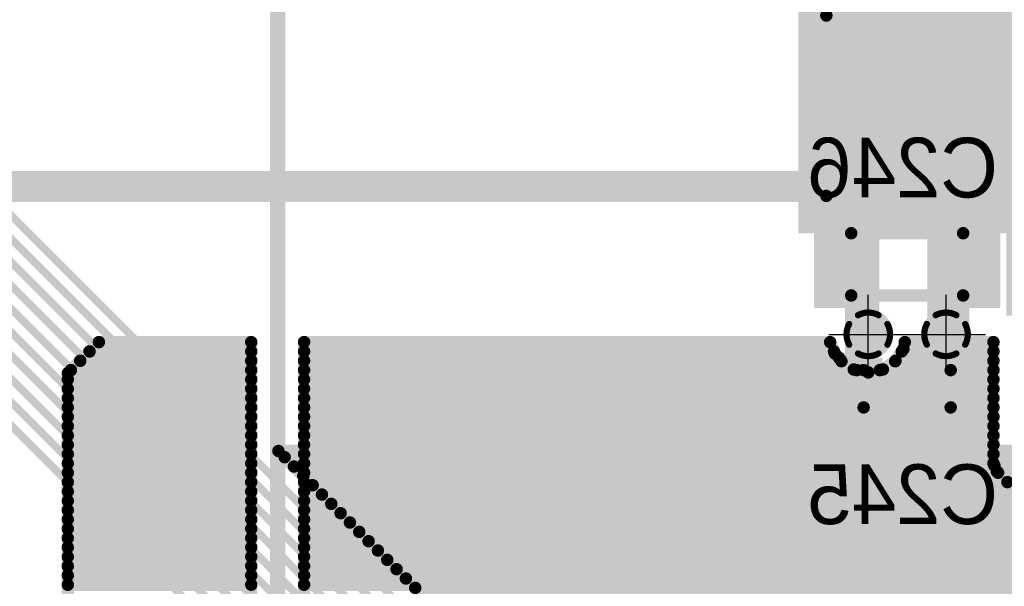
# Model space of a CAD drawing. Extents: x 74 to 326, y 70 to 232.
# Tile 133 of 138: x 153 to 169, y 188 to 197. Entities that reach past the tile are written whole.
import ezdxf

# ---------------------------------------------------------------- set-up
doc = ezdxf.new("R2010")
doc.units = 0
for name, color, linetype in [('Bot_Silk', 7, 'CONTINUOUS'), ('Bottom', 2, 'CONTINUOUS'), ('Drill_Layer', 255, 'CONTINUOUS'), ('Gnd', 12, 'CONTINUOUS'), ('Pwr', 13, 'CONTINUOUS'), ('Top', 1, 'CONTINUOUS'), ('Top_Silk', 6, 'CONTINUOUS')]:
    doc.layers.add(name, color=color, linetype=linetype)

# ---------------------------------------------------------------- blocks, each defined once
blk = doc.blocks.new('Cross')
at = {"layer": 'Drill_Layer', "linetype": 'CONTINUOUS'}
for p, q in [((0, -12.7), (0, 12.7)), ((-12.7, 0), (12.7, 0))]:
    blk.add_line(p, q, dxfattribs=at)
blk = doc.blocks.new('UNIT_DISC')
at = {"linetype": 'CONTINUOUS', "const_width": 0.5}
blk.add_lwpolyline([(0.25, 0, 1), (-0.25, 0, 1)], format="xyb", close=True, dxfattribs=at)
blk = doc.blocks.new('SHAPE_EL_236_236_0_0_0_0')
at = {"xscale": 0.6, "yscale": 0.6, "zscale": 0.6}
blk.add_blockref('UNIT_DISC', (0, 0), dxfattribs=at)
blk = doc.blocks.new('SHAPE_EL_314_314_0_0_0_0')
at = {"xscale": 0.8, "yscale": 0.8, "zscale": 0.8}
blk.add_blockref('UNIT_DISC', (0, 0), dxfattribs=at)
blk = doc.blocks.new('SHAPE_TH45_314_236_39_0_0_0')
at = {"linetype": 'CONTINUOUS', "const_width": 0.1}
for points in [[(0.16647, 0.30788, 0.2530389), (-0.16647, 0.30788, 0.2530389)], [(-0.30788, 0.16647, 0.2530389), (-0.30788, -0.16647, 0.2530389)], [(0.30788, -0.16647, 0.2530389), (0.30788, 0.16647, 0.2530389)], [(-0.16647, -0.30788, 0.2530389), (0.16647, -0.30788, 0.2530389)]]:
    blk.add_lwpolyline(points, format="xyb", dxfattribs=at)
at = {"xscale": 0.1, "yscale": 0.1, "zscale": 0.1}
for p in [(-0.16647, 0.30788), (0.16647, 0.30788), (-0.30788, 0.16647), (0.30788, 0.16647), (-0.30788, -0.16647), (0.30788, -0.16647), (-0.16647, -0.30788), (0.16647, -0.30788)]:
    blk.add_blockref('UNIT_DISC', p, dxfattribs=at)
blk = doc.blocks.new('v0306395')
at = {"layer": 'Bottom'}
blk.add_blockref('SHAPE_EL_236_236_0_0_0_0', (0, 0), dxfattribs=at)
at = {"layer": 'Gnd'}
blk.add_blockref('SHAPE_EL_314_314_0_0_0_0', (0, 0), dxfattribs=at)
at = {"layer": 'Pwr'}
blk.add_blockref('SHAPE_TH45_314_236_39_0_0_0', (0, 0), dxfattribs=at)
at = {"layer": 'Top'}
blk.add_blockref('SHAPE_EL_236_236_0_0_0_0', (0, 0), dxfattribs=at)
blk = doc.blocks.new('v0306392')
at = {"layer": 'Bottom'}
blk.add_blockref('SHAPE_EL_236_236_0_0_0_0', (0, 0), dxfattribs=at)
at = {"layer": 'Gnd'}
blk.add_blockref('SHAPE_TH45_314_236_39_0_0_0', (0, 0), dxfattribs=at)
at = {"layer": 'Pwr'}
blk.add_blockref('SHAPE_EL_314_314_0_0_0_0', (0, 0), dxfattribs=at)
at = {"layer": 'Top'}
blk.add_blockref('SHAPE_EL_236_236_0_0_0_0', (0, 0), dxfattribs=at)
blk = doc.blocks.new('0805_18824')
at = {"layer": 'Bot_Silk', "linetype": 'CONTINUOUS', "const_width": 0.2}
for points in [[(166.6, 192.75), (166.6, 193.75)], [(166.6, 193.75), (168.4, 193.75)], [(168.4, 192.75), (168.4, 193.75)], [(168.4, 192.75), (166.6, 192.75)]]:
    blk.add_lwpolyline(points, dxfattribs=at)
at = {"layer": 'Bot_Silk', "xscale": 0.2, "yscale": 0.2, "zscale": 0.2}
for p in [(166.6, 193.75), (166.6, 193.75), (168.4, 193.75), (168.4, 193.75), (166.6, 192.75), (166.6, 192.75), (168.4, 192.75), (168.4, 192.75)]:
    blk.add_blockref('UNIT_DISC', p, dxfattribs=at)
blk = doc.blocks.new('SHAPE_SQ_393_551_0_0_0_0')
blk.add_solid([(-0.5, -0.7), (0.5, -0.7), (-0.5, 0.7), (0.5, 0.7)])
blk = doc.blocks.new('SHAPE_EL_196_196_0_0_0_0')
at = {"xscale": 0.5, "yscale": 0.5, "zscale": 0.5}
blk.add_blockref('UNIT_DISC', (0, 0), dxfattribs=at)
blk = doc.blocks.new('w1000h1400395_F')
at = {"layer": 'Bottom'}
blk.add_blockref('SHAPE_SQ_393_551_0_0_0_0', (0, 0), dxfattribs=at)
at = {"layer": 'Gnd'}
blk.add_blockref('SHAPE_EL_196_196_0_0_0_0', (0, 0), dxfattribs=at)
at = {"layer": 'Pwr'}
blk.add_blockref('SHAPE_EL_196_196_0_0_0_0', (0, 0), dxfattribs=at)
blk = doc.blocks.new('w1000h1400392_F')
at = {"layer": 'Bottom'}
blk.add_blockref('SHAPE_SQ_393_551_0_0_0_0', (0, 0), dxfattribs=at)
at = {"layer": 'Gnd'}
blk.add_blockref('SHAPE_EL_196_196_0_0_0_0', (0, 0), dxfattribs=at)
at = {"layer": 'Pwr'}
blk.add_blockref('SHAPE_EL_196_196_0_0_0_0', (0, 0), dxfattribs=at)
blk = doc.blocks.new('C246')
at = {"rotation": -180}
for name, p in [('w1000h1400395_F', (166.5, 193.25)), ('w1000h1400392_F', (168.5, 193.25))]:
    blk.add_blockref(name, p, dxfattribs=at)
blk.add_blockref('0805_18824', (0, 0))
at = {"layer": 'Bot_Silk', "text_generation_flag": 2}
blk.add_text('C246', height=0.96, dxfattribs=at).set_placement((168.9625, 194.325))
blk = doc.blocks.new('0603_21376')
at = {"layer": 'Bot_Silk', "linetype": 'CONTINUOUS', "const_width": 0.2}
for points in [[(166.8, 191.55), (166.8, 190.95)], [(168.2, 191.55), (166.8, 191.55)], [(168.2, 190.95), (168.2, 191.55)], [(166.8, 190.95), (168.2, 190.95)]]:
    blk.add_lwpolyline(points, dxfattribs=at)
at = {"layer": 'Bot_Silk', "xscale": 0.2, "yscale": 0.2, "zscale": 0.2}
for p in [(166.8, 191.55), (166.8, 191.55), (168.2, 191.55), (168.2, 191.55), (166.8, 190.95), (166.8, 190.95), (168.2, 190.95), (168.2, 190.95)]:
    blk.add_blockref('UNIT_DISC', p, dxfattribs=at)
blk = doc.blocks.new('SHAPE_SQ_314_393_0_0_0_0')
blk.add_solid([(-0.4, -0.5), (0.4, -0.5), (-0.4, 0.5), (0.4, 0.5)])
blk = doc.blocks.new('w800h1000395_F')
at = {"layer": 'Bottom'}
blk.add_blockref('SHAPE_SQ_314_393_0_0_0_0', (0, 0), dxfattribs=at)
at = {"layer": 'Gnd'}
blk.add_blockref('SHAPE_EL_196_196_0_0_0_0', (0, 0), dxfattribs=at)
at = {"layer": 'Pwr'}
blk.add_blockref('SHAPE_EL_196_196_0_0_0_0', (0, 0), dxfattribs=at)
blk = doc.blocks.new('w800h1000392_F')
at = {"layer": 'Bottom'}
blk.add_blockref('SHAPE_SQ_314_393_0_0_0_0', (0, 0), dxfattribs=at)
at = {"layer": 'Gnd'}
blk.add_blockref('SHAPE_EL_196_196_0_0_0_0', (0, 0), dxfattribs=at)
at = {"layer": 'Pwr'}
blk.add_blockref('SHAPE_EL_196_196_0_0_0_0', (0, 0), dxfattribs=at)
blk = doc.blocks.new('C245')
at = {"rotation": -180}
for name, p in [('w800h1000395_F', (166.7, 191.25)), ('w800h1000392_F', (168.3, 191.25))]:
    blk.add_blockref(name, p, dxfattribs=at)
blk.add_blockref('0603_21376', (0, 0))
at = {"layer": 'Bot_Silk', "text_generation_flag": 2}
blk.add_text('C245', height=0.96, dxfattribs=at).set_placement((168.9625, 189.075))
blk = doc.blocks.new('SOIC16_75_21390')
at = {"layer": 'Top_Silk', "linetype": 'CONTINUOUS', "const_width": 0.2}
for points in [[(166.2, 201.65), (166.2, 198.75)], [(166.2, 201.65), (176.3, 201.65)], [(176.3, 201.65), (176.3, 194.35)], [(166.2, 197.25), (166.2, 194.35)], [(176.3, 194.35), (166.2, 194.35)]]:
    blk.add_lwpolyline(points, dxfattribs=at)
blk.add_lwpolyline([(166.2, 197.25, 1), (166.2, 198.75, 1)], format="xyb", dxfattribs=at)
at = {"layer": 'Top_Silk', "xscale": 0.2, "yscale": 0.2, "zscale": 0.2}
for p in [(166.2, 201.65), (166.2, 201.65), (176.3, 201.65), (176.3, 201.65), (166.2, 198.75), (166.2, 198.75), (166.2, 197.25), (166.2, 197.25), (166.2, 194.35), (166.2, 194.35), (176.3, 194.35), (176.3, 194.35)]:
    blk.add_blockref('UNIT_DISC', p, dxfattribs=at)
blk = doc.blocks.new('SHAPE_SQ_590_196_0_0_0_0')
blk.add_solid([(-0.75, -0.25), (0.75, -0.25), (-0.75, 0.25), (0.75, 0.25)])
blk = doc.blocks.new('w1500h500392')
at = {"layer": 'Gnd'}
blk.add_blockref('SHAPE_EL_196_196_0_0_0_0', (0, 0), dxfattribs=at)
at = {"layer": 'Pwr'}
blk.add_blockref('SHAPE_EL_196_196_0_0_0_0', (0, 0), dxfattribs=at)
at = {"layer": 'Top'}
blk.add_blockref('SHAPE_SQ_590_196_0_0_0_0', (0, 0), dxfattribs=at)
blk = doc.blocks.new('w1500h500107')
at = {"layer": 'Gnd'}
blk.add_blockref('SHAPE_EL_196_196_0_0_0_0', (0, 0), dxfattribs=at)
at = {"layer": 'Pwr'}
blk.add_blockref('SHAPE_EL_196_196_0_0_0_0', (0, 0), dxfattribs=at)
at = {"layer": 'Top'}
blk.add_blockref('SHAPE_SQ_590_196_0_0_0_0', (0, 0), dxfattribs=at)
blk = doc.blocks.new('w1500h500395')
at = {"layer": 'Gnd'}
blk.add_blockref('SHAPE_EL_196_196_0_0_0_0', (0, 0), dxfattribs=at)
at = {"layer": 'Pwr'}
blk.add_blockref('SHAPE_EL_196_196_0_0_0_0', (0, 0), dxfattribs=at)
at = {"layer": 'Top'}
blk.add_blockref('SHAPE_SQ_590_196_0_0_0_0', (0, 0), dxfattribs=at)
blk = doc.blocks.new('w1500h50098')
at = {"layer": 'Gnd'}
blk.add_blockref('SHAPE_EL_196_196_0_0_0_0', (0, 0), dxfattribs=at)
at = {"layer": 'Pwr'}
blk.add_blockref('SHAPE_EL_196_196_0_0_0_0', (0, 0), dxfattribs=at)
at = {"layer": 'Top'}
blk.add_blockref('SHAPE_SQ_590_196_0_0_0_0', (0, 0), dxfattribs=at)
blk = doc.blocks.new('w1500h50091')
at = {"layer": 'Gnd'}
blk.add_blockref('SHAPE_EL_196_196_0_0_0_0', (0, 0), dxfattribs=at)
at = {"layer": 'Pwr'}
blk.add_blockref('SHAPE_EL_196_196_0_0_0_0', (0, 0), dxfattribs=at)
at = {"layer": 'Top'}
blk.add_blockref('SHAPE_SQ_590_196_0_0_0_0', (0, 0), dxfattribs=at)
blk = doc.blocks.new('w1500h50089')
at = {"layer": 'Gnd'}
blk.add_blockref('SHAPE_EL_196_196_0_0_0_0', (0, 0), dxfattribs=at)
at = {"layer": 'Pwr'}
blk.add_blockref('SHAPE_EL_196_196_0_0_0_0', (0, 0), dxfattribs=at)
at = {"layer": 'Top'}
blk.add_blockref('SHAPE_SQ_590_196_0_0_0_0', (0, 0), dxfattribs=at)
blk = doc.blocks.new('w1500h50049')
at = {"layer": 'Gnd'}
blk.add_blockref('SHAPE_EL_196_196_0_0_0_0', (0, 0), dxfattribs=at)
at = {"layer": 'Pwr'}
blk.add_blockref('SHAPE_EL_196_196_0_0_0_0', (0, 0), dxfattribs=at)
at = {"layer": 'Top'}
blk.add_blockref('SHAPE_SQ_590_196_0_0_0_0', (0, 0), dxfattribs=at)
blk = doc.blocks.new('w1500h500188')
at = {"layer": 'Gnd'}
blk.add_blockref('SHAPE_EL_196_196_0_0_0_0', (0, 0), dxfattribs=at)
at = {"layer": 'Pwr'}
blk.add_blockref('SHAPE_EL_196_196_0_0_0_0', (0, 0), dxfattribs=at)
at = {"layer": 'Top'}
blk.add_blockref('SHAPE_SQ_590_196_0_0_0_0', (0, 0), dxfattribs=at)
blk = doc.blocks.new('w1500h500350')
at = {"layer": 'Gnd'}
blk.add_blockref('SHAPE_EL_196_196_0_0_0_0', (0, 0), dxfattribs=at)
at = {"layer": 'Pwr'}
blk.add_blockref('SHAPE_EL_196_196_0_0_0_0', (0, 0), dxfattribs=at)
at = {"layer": 'Top'}
blk.add_blockref('SHAPE_SQ_590_196_0_0_0_0', (0, 0), dxfattribs=at)
blk = doc.blocks.new('w1500h500184')
at = {"layer": 'Gnd'}
blk.add_blockref('SHAPE_EL_196_196_0_0_0_0', (0, 0), dxfattribs=at)
at = {"layer": 'Pwr'}
blk.add_blockref('SHAPE_EL_196_196_0_0_0_0', (0, 0), dxfattribs=at)
at = {"layer": 'Top'}
blk.add_blockref('SHAPE_SQ_590_196_0_0_0_0', (0, 0), dxfattribs=at)
blk = doc.blocks.new('w1500h500183')
at = {"layer": 'Gnd'}
blk.add_blockref('SHAPE_EL_196_196_0_0_0_0', (0, 0), dxfattribs=at)
at = {"layer": 'Pwr'}
blk.add_blockref('SHAPE_EL_196_196_0_0_0_0', (0, 0), dxfattribs=at)
at = {"layer": 'Top'}
blk.add_blockref('SHAPE_SQ_590_196_0_0_0_0', (0, 0), dxfattribs=at)
blk = doc.blocks.new('w1500h500128')
at = {"layer": 'Gnd'}
blk.add_blockref('SHAPE_EL_196_196_0_0_0_0', (0, 0), dxfattribs=at)
at = {"layer": 'Pwr'}
blk.add_blockref('SHAPE_EL_196_196_0_0_0_0', (0, 0), dxfattribs=at)
at = {"layer": 'Top'}
blk.add_blockref('SHAPE_SQ_590_196_0_0_0_0', (0, 0), dxfattribs=at)
blk = doc.blocks.new('U74')
at = {"rotation": 90}
for name, p in [('w1500h500350', (166.805, 202.825)), ('w1500h50049', (168.075, 202.825)), ('w1500h500128', (169.345, 202.825)), ('w1500h500183', (170.615, 202.825)), ('w1500h500184', (171.885, 202.825)), ('w1500h500188', (173.155, 202.825)), ('w1500h500350', (174.425, 202.825)), ('w1500h50049', (175.695, 202.825)), ('w1500h500395', (166.805, 193.175)), ('w1500h500392', (168.075, 193.175)), ('w1500h50089', (169.345, 193.175)), ('w1500h50091', (170.615, 193.175)), ('w1500h50098', (171.885, 193.175)), ('w1500h500107', (173.155, 193.175)), ('w1500h500395', (174.425, 193.175)), ('w1500h500392', (175.695, 193.175))]:
    blk.add_blockref(name, p, dxfattribs=at)
blk.add_blockref('SOIC16_75_21390', (0, 0))
at = {"layer": 'Top_Silk'}
blk.add_text('U74', height=0.96, dxfattribs=at).set_placement((163.64375, 197.325))
blk = doc.blocks.new('CUPOUR_L1_F0_TT90_31294')
at = {"layer": 'Top', "linetype": 'CONTINUOUS', "const_width": 0.2}
for points in [[(154.5, 192), (154, 191.5)], [(156.95, 192), (154.5, 192)], [(156.95, 181.81262), (156.95, 192)], [(166.26146, 192), (157.8, 192)], [(157.8, 192), (157.8, 181.81262)], [(166.33873, 191.81345), (166.26146, 192)], [(167.46188, 192), (167.44018, 191.8909)], [(168.8875, 192), (167.46188, 192)], [(168.8875, 190.1971), (168.8875, 192)], [(154.35, 191.85), (156.95, 191.85)], [(157.8, 191.85), (166.32359, 191.85)], [(167.44018, 191.8909), (167.30757, 191.69243)], [(167.41285, 191.85), (168.8875, 191.85)], [(154.2, 191.7), (156.95, 191.7)], [(157.8, 191.7), (166.43737, 191.7)], [(166.40755, 191.74462), (166.33873, 191.81345)], [(166.44243, 191.69243), (166.40755, 191.74462)], [(166.6409, 191.55982), (166.44243, 191.69243)], [(167.30757, 191.69243), (167.1091, 191.55982)], [(167.31262, 191.7), (168.8875, 191.7)], [(154.05, 191.55), (156.95, 191.55)], [(157.8, 191.55), (166.69026, 191.55)], [(166.875, 191.51325), (166.6409, 191.55982)], [(167.1091, 191.55982), (166.875, 191.51325)], [(167.05973, 191.55), (168.8875, 191.55)], [(154, 191.5), (154, 144)], [(154, 191.4), (156.95, 191.4)], [(157.8, 191.4), (168.8875, 191.4)], [(154, 191.25), (156.95, 191.25)], [(157.8, 191.25), (168.8875, 191.25)], [(154, 191.1), (156.95, 191.1)], [(157.8, 191.1), (168.8875, 191.1)], [(154, 190.95), (156.95, 190.95)], [(157.8, 190.95), (168.8875, 190.95)], [(154, 190.8), (156.95, 190.8)], [(157.8, 190.8), (168.8875, 190.8)], [(154, 190.65), (156.95, 190.65)], [(157.8, 190.65), (168.8875, 190.65)], [(154, 190.5), (156.95, 190.5)], [(157.8, 190.5), (168.8875, 190.5)], [(154, 190.35), (156.95, 190.35)], [(157.8, 190.35), (168.8875, 190.35)], [(154, 190.2), (156.95, 190.2)], [(157.8, 190.2), (168.8875, 190.2)], [(168.8875, 190.0529), (168.8875, 190.1971)], [(154, 190.05), (156.95, 190.05)], [(157.8, 190.05), (168.88869, 190.05)], [(168.8875, 190.05289), (168.8875, 190.0529)], [(168.90366, 190.01387), (168.8875, 190.05289)], [(168.94268, 189.91966), (168.90366, 190.01387)], [(154, 189.9), (156.95, 189.9)], [(157.8, 189.9), (168.96234, 189.9)], [(169.54466, 189.31768), (168.94268, 189.91966)], [(154, 189.75), (156.95, 189.75)], [(157.8, 189.75), (169.11234, 189.75)], [(154, 189.6), (156.95, 189.6)], [(157.8, 189.6), (169.26234, 189.6)], [(154, 189.45), (156.95, 189.45)], [(157.8, 189.45), (169.41234, 189.45)], [(154, 189.3), (156.95, 189.3)], [(154, 189.15), (156.95, 189.15)], [(157.8, 189.3), (169.55, 189.3)], [(157.8, 189.15), (169.55, 189.15)], [(154, 189), (156.95, 189)], [(157.8, 189), (169.55, 189)], [(154, 188.85), (156.95, 188.85)], [(157.8, 188.85), (169.55, 188.85)], [(154, 188.7), (156.95, 188.7)], [(157.8, 188.7), (169.47803, 188.7)], [(154, 188.55), (156.95, 188.55)], [(157.8, 188.55), (169.44819, 188.55)], [(154, 188.4), (156.95, 188.4)], [(157.8, 188.4), (169.45814, 188.4)], [(154, 188.25), (156.95, 188.25)], [(157.8, 188.25), (169.49544, 188.25)], [(154, 188.1), (156.95, 188.1)], [(157.8, 188.1), (169.59566, 188.1)]]:
    blk.add_lwpolyline(points, dxfattribs=at)
at = {"layer": 'Top', "xscale": 0.2, "yscale": 0.2, "zscale": 0.2}
for p in [(154.5, 192), (154.5, 192), (156.95, 192), (156.95, 192), (157.8, 192), (157.8, 192), (166.26146, 192), (166.26146, 192), (167.46188, 192), (167.46188, 192), (168.8875, 192), (168.8875, 192), (154.35, 191.85), (156.95, 191.85), (157.8, 191.85), (166.32359, 191.85), (167.41285, 191.85), (167.44018, 191.8909), (167.44018, 191.8909), (168.8875, 191.85), (154.2, 191.7), (156.95, 191.7), (157.8, 191.7), (166.33873, 191.81345), (166.33873, 191.81345), (166.40755, 191.74462), (166.40755, 191.74462), (166.43737, 191.7), (166.44243, 191.69243), (166.44243, 191.69243), (167.30757, 191.69243), (167.30757, 191.69243), (167.31262, 191.7), (168.8875, 191.7), (154.05, 191.55), (156.95, 191.55), (157.8, 191.55), (166.6409, 191.55982), (166.6409, 191.55982), (166.69026, 191.55), (167.05973, 191.55), (167.1091, 191.55982), (167.1091, 191.55982), (168.8875, 191.55), (154, 191.5), (154, 191.5), (154, 191.4), (156.95, 191.4), (157.8, 191.4), (166.875, 191.51325), (166.875, 191.51325), (168.8875, 191.4), (154, 191.25), (156.95, 191.25), (157.8, 191.25), (168.8875, 191.25), (154, 191.1), (156.95, 191.1), (157.8, 191.1), (168.8875, 191.1), (154, 190.95), (156.95, 190.95), (157.8, 190.95), (168.8875, 190.95), (154, 190.8), (156.95, 190.8), (157.8, 190.8), (168.8875, 190.8), (154, 190.65), (156.95, 190.65), (157.8, 190.65), (168.8875, 190.65), (154, 190.5), (156.95, 190.5), (157.8, 190.5), (168.8875, 190.5), (154, 190.35), (156.95, 190.35), (157.8, 190.35), (168.8875, 190.35), (154, 190.2), (156.95, 190.2), (157.8, 190.2), (168.8875, 190.2), (168.8875, 190.1971), (168.8875, 190.1971), (154, 190.05), (156.95, 190.05), (157.8, 190.05), (168.8875, 190.0529), (168.8875, 190.0529), (168.8875, 190.05289), (168.8875, 190.05289), (168.88869, 190.05), (168.90366, 190.01387), (168.90366, 190.01387), (154, 189.9), (156.95, 189.9), (157.8, 189.9), (168.94268, 189.91966), (168.94268, 189.91966), (168.96234, 189.9), (154, 189.75), (156.95, 189.75), (157.8, 189.75), (169.11234, 189.75), (154, 189.6), (156.95, 189.6), (157.8, 189.6), (154, 189.45), (156.95, 189.45), (157.8, 189.45), (154, 189.3), (154, 189.15), (156.95, 189.3), (156.95, 189.15), (157.8, 189.3), (157.8, 189.15), (154, 189), (156.95, 189), (157.8, 189), (154, 188.85), (156.95, 188.85), (157.8, 188.85), (154, 188.7), (156.95, 188.7), (157.8, 188.7), (154, 188.55), (156.95, 188.55), (157.8, 188.55), (154, 188.4), (156.95, 188.4), (157.8, 188.4), (154, 188.25), (156.95, 188.25), (157.8, 188.25), (154, 188.1), (156.95, 188.1), (157.8, 188.1)]:
    blk.add_blockref('UNIT_DISC', p, dxfattribs=at)
blk = doc.blocks.new('CUPOUR_L2_F0_TT90_39393')
at = {"layer": 'Bottom', "linetype": 'CONTINUOUS', "const_width": 0.2}
for points in [[(190.8875, 190.25), (157.38766, 190.25)], [(157.38766, 190.25), (161.65016, 185.9875)], [(157.48766, 190.15), (190.8875, 190.15)], [(157.63766, 190), (190.8875, 190)], [(157.78766, 189.85), (190.8875, 189.85)], [(157.93766, 189.7), (190.8875, 189.7)], [(158.08766, 189.55), (190.88869, 189.55)], [(158.23766, 189.4), (190.96234, 189.4)], [(158.38766, 189.25), (191.11234, 189.25)], [(158.53766, 189.1), (169.99093, 189.1)], [(158.68766, 188.95), (169.64351, 188.95)], [(158.83766, 188.8), (169.52885, 188.8)], [(158.98766, 188.65), (169.46808, 188.65)], [(159.13766, 188.5), (169.43825, 188.5)], [(159.28766, 188.35), (169.46808, 188.35)], [(159.43766, 188.2), (169.52885, 188.2)], [(159.58766, 188.05), (169.64351, 188.05)]]:
    blk.add_lwpolyline(points, dxfattribs=at)
at = {"layer": 'Bottom', "xscale": 0.2, "yscale": 0.2, "zscale": 0.2}
for p in [(157.38766, 190.25), (157.38766, 190.25), (157.48766, 190.15), (157.63766, 190), (157.78766, 189.85), (157.93766, 189.7), (158.08766, 189.55), (158.23766, 189.4), (158.38766, 189.25), (158.53766, 189.1), (158.68766, 188.95), (158.83766, 188.8), (158.98766, 188.65), (159.13766, 188.5), (159.28766, 188.35), (159.43766, 188.2), (159.58766, 188.05)]:
    blk.add_blockref('UNIT_DISC', p, dxfattribs=at)
blk = doc.blocks.new('POLY_S4_L12_45861')
at = {"layer": 'Gnd'}
blk.add_solid([(176.75, 193.75), (176.75, 202.25), (165.75, 193.75), (165.75, 202.25)], dxfattribs=at)
blk = doc.blocks.new('POLY_S4_L13_45965')
at = {"layer": 'Pwr'}
blk.add_solid([(176.75, 193.75), (176.75, 202.25), (165.75, 193.75), (165.75, 202.25)], dxfattribs=at)

msp = doc.modelspace()

# ---------------------------------------------------------------- linework, layer by layer
at = {"layer": 'Bottom', "linetype": 'CONTINUOUS'}
for points, const_width in [([(161.5, 185.625), (148.875, 198.25)], 0.125), ([(161.375, 185.375), (148.75, 198)], 0.125), ([(161.25, 185.125), (148.625, 197.75)], 0.125), ([(161.125, 184.875), (148.5, 197.5)], 0.125), ([(161, 184.625), (148.375, 197.25)], 0.125), ([(160.875, 184.375), (148.25, 197)], 0.125), ([(160.75, 184.125), (148.125, 196.75)], 0.125), ([(160.625, 183.875), (148, 196.5)], 0.125), ([(160.5, 183.625), (147.875, 196.25)], 0.125), ([(160.375, 183.375), (147.75, 196)], 0.125), ([(166.5, 193.25), (166.75, 193.25)], 0.5), ([(166.75, 193.25), (166.75, 192.125)], 0.5), ([(168.25, 193.25), (168.25, 192.125)], 0.5), ([(168.5, 193.25), (168.25, 193.25)], 0.5), ([(166.75, 192.125), (166.75, 191.25)], 0.5), ([(166.75, 192.125), (166.875, 192.125)], 0.5), ([(168.25, 192.125), (168.125, 192.125)], 0.5), ([(168.25, 192.125), (168.25, 191.25)], 0.5), ([(166.75, 191.25), (166.7, 191.25)], 0.5), ([(168.25, 191.25), (168.3, 191.25)], 0.5)]:
    msp.add_lwpolyline(points, dxfattribs=dict(at, const_width=const_width))
at = {"layer": 'Pwr', "linetype": 'CONTINUOUS', "const_width": 0.5}
msp.add_lwpolyline([(127.5, 194.5), (240.5, 194.5)], dxfattribs=at)
at = {"layer": 'Top', "linetype": 'CONTINUOUS'}
for points, const_width in [([(157.375, 208.125), (157.375, 181.375)], 0.25), ([(166.805, 193.175), (166.805, 192.125)], 0.5), ([(168.075, 193.175), (168.075, 192.125)], 0.5), ([(166.805, 192.125), (166.875, 192.125)], 0.5), ([(168.075, 192.125), (168.125, 192.125)], 0.5)]:
    msp.add_lwpolyline(points, dxfattribs=dict(at, const_width=const_width))

# ---------------------------------------------------------------- block references
for name, p in [('CUPOUR_L2_F0_TT90_39393', (0, 0)), ('U74', (0, 0)), ('POLY_S4_L12_45861', (0, 0)), ('POLY_S4_L13_45965', (0, 0)), ('C246', (0, 0)), ('v0306395', (166.875, 192.125)), ('v0306392', (168.125, 192.125)), ('CUPOUR_L1_F0_TT90_31294', (0, 0)), ('C245', (0, 0))]:
    msp.add_blockref(name, p)
at = {"layer": 'Bottom', "xscale": 0.5, "yscale": 0.5, "zscale": 0.5}
for p in [(166.5, 193.25), (166.75, 193.25), (166.75, 193.25), (168.25, 193.25), (168.25, 193.25), (168.5, 193.25), (166.75, 192.125), (166.75, 192.125), (166.75, 192.125), (166.875, 192.125), (168.125, 192.125), (168.25, 192.125), (168.25, 192.125), (168.25, 192.125), (166.7, 191.25), (166.75, 191.25), (166.75, 191.25), (168.25, 191.25), (168.25, 191.25), (168.3, 191.25)]:
    msp.add_blockref('UNIT_DISC', p, dxfattribs=at)
at = {"layer": 'Drill_Layer', "xscale": 0.05, "yscale": 0.05, "zscale": 0.05}
for p in [(166.875, 192.125), (168.125, 192.125)]:
    msp.add_blockref('Cross', p, dxfattribs=at)
at = {"layer": 'Top', "xscale": 0.5, "yscale": 0.5, "zscale": 0.5}
for p in [(166.805, 193.175), (168.075, 193.175), (166.805, 192.125), (166.805, 192.125), (166.875, 192.125), (168.075, 192.125), (168.075, 192.125), (168.125, 192.125)]:
    msp.add_blockref('UNIT_DISC', p, dxfattribs=at)

doc.saveas('drawing.dxf')
